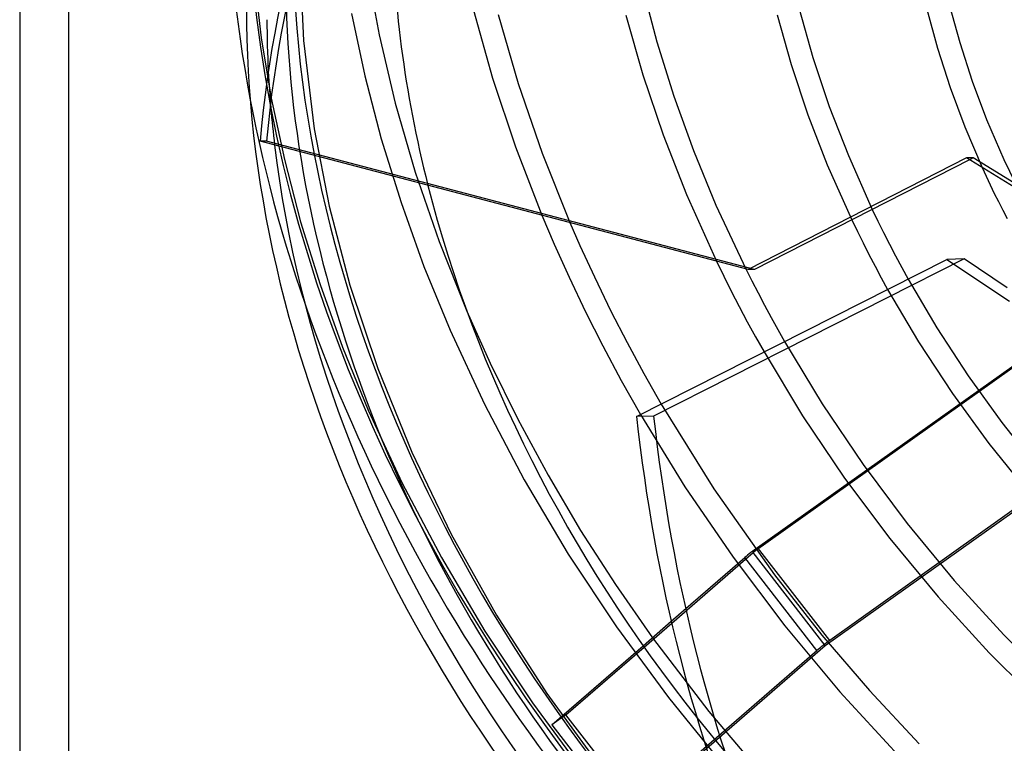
# Model space of a CAD drawing. Header units: millimetres. Extents: x -119 to 119, y -152 to 148.
# Tile 4 of 16: x -119 to -34, y -47 to 16. Entities that reach past the tile are written whole.
import ezdxf

# ---------------------------------------------------------------- set-up
doc = ezdxf.new("R2010")
doc.units = ezdxf.units.MM
doc.layers.add('HIDDEN', color=7, linetype='Continuous')
doc.layers.add('THICK', color=7, linetype='Continuous')

msp = doc.modelspace()

# ---------------------------------------------------------------- linework, layer by layer
at = {"layer": 'HIDDEN'}
for p, q in [((-115.181, -81.931), (-115.181, 148.431)), ((-95.044, 21.197), (-94.743, 13.842)), ((-89.221, 20.182), (-88.145, 14.329)), ((-99.035, 19.242), (-98.422, 14.078)), ((-65.185, 18.417), (-63.95, 13.728)), ((-79.939, 16.481), (-78.271, 10.558)), ((-51.56, 16.597), (-50.364, 12.359)), ((-40.44, 16.557), (-39.515, 13.16)), ((-38.482, 16.974), (-37.575, 13.654)), ((-90.558, 16.196), (-89.396, 10.763)), ((-77.776, 16.108), (-76.031, 10.095)), ((-66.652, 16.033), (-65.177, 10.852)), ((-53.492, 16.077), (-52.267, 11.742)), ((-98.422, 14.078), (-97.547, 8.815)), ((-94.743, 13.842), (-93.812, 6.158)), ((-88.145, 14.329), (-86.738, 8.386)), ((-63.95, 13.728), (-62.476, 9.003)), ((-39.515, 13.16), (-38.411, 9.74)), ((-37.575, 13.654), (-36.491, 10.308)), ((-50.364, 12.359), (-48.936, 8.093)), ((-52.267, 11.742), (-50.806, 7.381)), ((-89.396, 10.763), (-87.957, 5.269)), ((-78.271, 10.558), (-76.281, 4.598)), ((-65.177, 10.852), (-63.417, 5.641)), ((-36.491, 10.308), (-35.232, 6.951)), ((-76.031, 10.095), (-73.95, 4.045)), ((-38.411, 9.74), (-37.13, 6.312)), ((-97.547, 8.815), (-96.404, 3.472)), ((-62.476, 9.003), (-60.762, 4.257)), ((-86.738, 8.386), (-84.997, 2.379)), ((-48.936, 8.093), (-47.278, 3.817)), ((-50.806, 7.381), (-49.11, 3.013)), ((-35.232, 6.951), (-33.737, 3.469)), ((-93.812, 6.158), (-92.499, -0.576)), ((-37.13, 6.312), (-35.62, 2.777)), ((-87.957, 5.269), (-86.24, -0.265)), ((-63.417, 5.641), (-61.374, 0.422)), ((-97.953, 5.074), (-98.521, 5.071)), ((-55.438, -6.084), (-97.953, 5.074)), ((-76.281, 4.598), (-73.971, -1.373)), ((-96.404, 3.472), (-94.988, -1.935)), ((-73.95, 4.045), (-71.532, -2.013)), ((-60.762, 4.257), (-58.808, -0.493)), ((-47.278, 3.817), (-45.196, -0.858)), ((-36.419, 3.62), (-36.988, 3.616)), ((-36.419, 3.62), (-36.733, 3.46)), ((-28.144, -1.458), (-36.419, 3.62)), ((-33.737, 3.469), (-31.786, -0.524)), ((-49.11, 3.013), (-46.978, -1.767)), ((-84.997, 2.379), (-82.92, -3.664)), ((-61.374, 0.422), (-58.773, -5.362)), ((-92.499, -0.576), (-90.693, -7.448)), ((-86.24, -0.265), (-84.244, -5.819)), ((-58.808, -0.493), (-56.219, -6.032)), ((-94.988, -1.935), (-93.297, -7.384)), ((-82.92, -3.664), (-80.508, -9.716)), ((-55.182, -30.298), (-18.83, -4.44)), ((-84.244, -5.819), (-81.972, -11.374)), ((-37.202, -5.174), (-64.238, -18.853)), ((-20.084, -5.486), (-55.57, -30.729)), ((-93.297, -7.384), (-91.331, -12.856)), ((-90.693, -7.448), (-88.272, -14.711)), ((-42.068, -6.919), (-39.563, -11.175)), ((-43.854, -7.823), (-41.157, -12.399)), ((-81.972, -11.374), (-78.98, -17.815)), ((-39.563, -11.175), (-36.841, -15.348)), ((-91.331, -12.856), (-89.091, -18.331)), ((-52.833, -12.366), (-49.561, -17.774)), ((-12.553, -12.529), (-48.905, -38.387)), ((-41.157, -12.399), (-38.215, -16.879)), ((-54.62, -13.27), (-51.267, -18.82)), ((-49.293, -38.817), (-13.807, -13.575)), ((-88.272, -14.711), (-85.307, -22.001)), ((-36.841, -15.348), (-33.915, -19.417)), ((-38.215, -16.879), (-35.042, -21.24)), ((-78.98, -17.815), (-75.513, -24.395)), ((-63.59, -17.809), (-58.999, -25.193)), ((-49.561, -17.774), (-45.998, -23.059)), ((-89.091, -18.331), (-86.141, -24.682)), ((-64.238, -18.853), (-65.727, -18.89)), ((-65.377, -18.713), (-61.516, -25.001)), ((-51.267, -18.82), (-47.611, -24.242)), ((-33.915, -19.417), (-30.795, -23.365)), ((-35.042, -21.24), (-31.653, -25.458)), ((-85.307, -22.001), (-81.865, -29.142)), ((-45.998, -23.059), (-42.158, -28.195)), ((-86.141, -24.682), (-82.721, -31.173)), ((-75.513, -24.395), (-71.673, -30.869)), ((-47.611, -24.242), (-43.671, -29.507)), ((-61.516, -25.001), (-57.321, -31.142)), ((-58.999, -25.193), (-53.71, -32.664)), ((-42.158, -28.195), (-38.063, -33.152)), ((-81.865, -29.142), (-77.92, -36.186)), ((-43.671, -29.507), (-39.466, -34.586)), ((-71.673, -30.869), (-67.478, -37.2)), ((-62.661, -36.87), (-55.57, -30.729)), ((-49.293, -38.817), (-55.57, -30.729)), ((-48.905, -38.387), (-55.182, -30.298)), ((-82.721, -31.173), (-78.933, -37.56)), ((-62.698, -36.712), (-56.294, -31.167)), ((-57.321, -31.142), (-52.81, -37.105)), ((-50.018, -39.255), (-56.294, -31.167)), ((-53.71, -32.664), (-49.575, -37.922)), ((-38.063, -33.152), (-33.732, -37.903)), ((-39.466, -34.586), (-35.018, -39.452)), ((-77.92, -36.186), (-73.538, -43.01)), ((-78.933, -37.56), (-74.792, -43.808)), ((-67.478, -37.2), (-62.947, -43.352)), ((-52.81, -37.105), (-48.005, -42.857)), ((-64.351, -38.144), (-59.433, -44.569)), ((-49.575, -37.922), (-45.439, -42.738)), ((-33.732, -37.903), (-29.182, -42.432)), ((-73.102, -45.722), (-65.152, -38.837)), ((-71.877, -44.851), (-65.069, -38.955)), ((-66.825, -53.811), (-50.018, -39.255)), ((-65.6, -52.94), (-49.293, -38.817)), ((-35.018, -39.452), (-30.334, -44.095)), ((-48.005, -42.857), (-42.932, -48.368)), ((-45.439, -42.738), (-41.11, -47.374)), ((-73.538, -43.01), (-68.715, -49.621)), ((-62.947, -43.352), (-58.102, -49.293)), ((-74.792, -43.808), (-70.32, -49.881)), ((-59.433, -44.569), (-54.17, -50.739)), ((-71.877, -44.851), (-73.102, -45.722)), ((-65.6, -52.94), (-71.877, -44.851)), ((-73.102, -45.722), (-66.825, -53.811))]:
    msp.add_line(p, q, dxfattribs=at)
for centre, major_axis, ratio, start_param, end_param in [((0, 0), (-65.76, 75.933), 0.75, -2.427868, 0), ((-4.466, -4.112), (-0.594, 98.398), 0.954187, 0.598876, 1.47154), ((0, 0), (-76.627, 88.481), 0.75, 0.713724, 2.284521), ((0, 0), (75.318, -86.97), 0.75, -2.427868, -0.857072), ((0, 0), (-65.76, 75.933), 0.75, 0.713724, 0.981138), ((-4.275, -3.702), (-69.066, 79.751), 0.75, 0.713724, 2.828798), ((-7.505, -6.5), (-67.102, 77.483), 0.75, 0.713724, 2.284521), ((-10.925, -9.461), (65.76, -75.933), 0.75, -2.37623, -2.304307), ((-4.006, -4.095), (-2.431, 98.37), 0.621308, 1.706019, 2.578684), ((-55.682, -30.731), (0.79, 0.613), 0.047367, 0.849337, 2.420134), ((-49.405, -38.82), (-0.79, -0.613), 0.047367, -2.292255, -0.721459), ((0, 0), (-65.76, 75.933), 0.75, 1.515872, 1.960949)]:
    msp.add_ellipse(centre, major_axis=major_axis, ratio=ratio, start_param=start_param, end_param=end_param, dxfattribs=at)
at = {"layer": 'THICK'}
for p, q in [((-119.456, 144.729), (-119.456, -85.634)), ((-56.007, -6.088), (-98.521, 5.071)), ((-36.988, 3.616), (-56.007, -6.088)), ((-36.733, 3.46), (-55.438, -6.084)), ((-32.835, 1.069), (-36.988, 3.616)), ((-35.62, 2.777), (-35.279, 2.036)), ((-35.279, 2.036), (-34.923, 1.282)), ((-34.923, 1.282), (-34.564, 0.537)), ((-34.564, 0.537), (-34.206, -0.185)), ((-34.206, -0.185), (-33.835, -0.917)), ((-73.971, -1.373), (-72.898, -3.895)), ((-45.196, -0.858), (-44.704, -1.881)), ((-33.835, -0.917), (-33.449, -1.658)), ((-71.532, -2.013), (-70.662, -3.999)), ((-46.978, -1.767), (-46.487, -2.788)), ((-44.704, -1.881), (-44.214, -2.871)), ((-46.487, -2.788), (-45.996, -3.778)), ((-44.214, -2.871), (-43.702, -3.875)), ((-72.898, -3.895), (-71.608, -6.751)), ((-70.662, -3.999), (-69.403, -6.727)), ((-45.996, -3.778), (-45.485, -4.781)), ((-43.702, -3.875), (-43.17, -4.892)), ((-45.485, -4.781), (-44.954, -5.796)), ((-43.17, -4.892), (-42.624, -5.91)), ((-65.727, -18.89), (-38.691, -5.21)), ((-58.773, -5.362), (-58.131, -6.679)), ((-44.954, -5.796), (-44.409, -6.814)), ((-42.624, -5.91), (-42.068, -6.919)), ((-37.202, -5.174), (-38.691, -5.21)), ((-38.691, -5.21), (-33.242, -8.838)), ((-33.431, -7.684), (-37.202, -5.174)), ((-71.608, -6.751), (-70.164, -9.782)), ((-69.403, -6.727), (-67.962, -9.712)), ((-58.131, -6.679), (-57.477, -7.98)), ((-56.219, -6.032), (-55.693, -7.076)), ((-55.438, -6.084), (-56.007, -6.088)), ((-44.409, -6.814), (-43.854, -7.823)), ((-55.693, -7.076), (-55.146, -8.135)), ((-57.477, -7.98), (-56.791, -9.305)), ((-55.146, -8.135), (-54.583, -9.201)), ((-56.791, -9.305), (-56.081, -10.638)), ((-54.583, -9.201), (-54.008, -10.266)), ((-80.508, -9.716), (-78.473, -14.254)), ((-70.164, -9.782), (-68.664, -12.742)), ((-67.962, -9.712), (-66.557, -12.454)), ((-54.008, -10.266), (-53.425, -11.32)), ((-56.081, -10.638), (-55.357, -11.962)), ((-55.357, -11.962), (-54.62, -13.27)), ((-53.425, -11.32), (-52.833, -12.366)), ((-68.664, -12.742), (-67.052, -15.752)), ((-66.557, -12.454), (-65.105, -15.14)), ((-78.473, -14.254), (-76.077, -19.124)), ((-65.105, -15.14), (-63.59, -17.809)), ((-67.052, -15.752), (-65.377, -18.713)), ((-76.077, -19.124), (-73.436, -24.007)), ((-73.436, -24.007), (-70.603, -28.802)), ((-70.603, -28.802), (-67.573, -33.518)), ((-67.573, -33.518), (-64.351, -38.144)), ((-65.152, -38.837), (-62.698, -36.712)), ((-65.069, -38.955), (-62.661, -36.87))]:
    msp.add_line(p, q, dxfattribs=at)
for centre, major_axis, ratio, start_param, end_param in [((-10.925, -9.461), (65.76, -75.933), 0.75, 0.713724, 3.141593), ((-5.034, -4.115), (0.594, -98.398), 0.954187, -2.542717, -1.670052), ((-10.925, -9.461), (-67.102, 77.483), 0.75, 0, 1.974905), ((-10.925, -9.461), (65.76, -75.933), 0.75, -2.427868, -2.37623), ((-10.925, -9.461), (65.76, -75.933), 0.75, -2.304307, -1.219524), ((0, 0), (-65.76, 75.933), 0.75, 0.981138, 1.515872), ((-5.494, -4.132), (2.431, -98.37), 0.621308, -1.435574, -0.562909)]:
    msp.add_ellipse(centre, major_axis=major_axis, ratio=ratio, start_param=start_param, end_param=end_param, dxfattribs=at)

doc.saveas('drawing.dxf')
